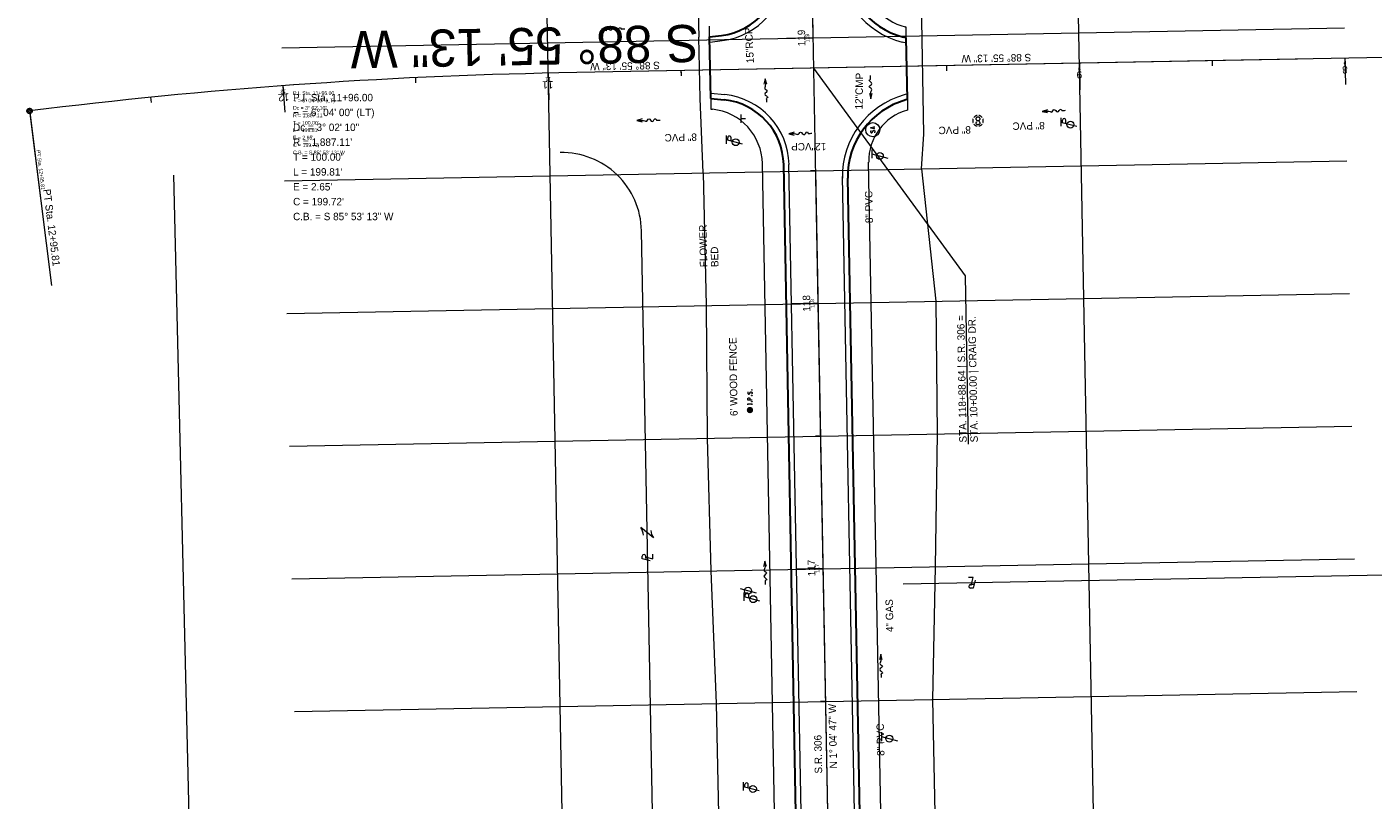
# Model space of a CAD drawing. Extents: x 2285774 to 2287976, y 637960 to 640390.
# Tile 5 of 9: x 2287070 to 2287577, y 639586 to 639877. Entities that reach past the tile are written whole.
import ezdxf
from ezdxf.enums import TextEntityAlignment as Align

# ---------------------------------------------------------------- set-up
doc = ezdxf.new("R2010")
doc.units = 0
doc.header["$LTSCALE"] = 20
doc.header["$MEASUREMENT"] = 0
for name, pattern in [('cl10', [50, 2.5, -2.5, 40, -2.5, 2.5]), ('cl100', [100, 10, -10, 60, -10, 10]), ('cl20', [100, 5, -5, 80, -5, 5]), ('DGN Style 2', [52.694945, 31.616967, -21.077978])]:
    doc.linetypes.add(name, pattern=pattern)
for name, color, linetype, lineweight, true_color in [('DR_X_Cells', 7, 'DGN Style 2', 0, 0x87cefa), ('DR_X_Flow_Arrow', 7, 'Continuous', 0, 0x87cefa), ('PV_P_Saw_Cut_Line', 7, 'Continuous', 13, 0x99cc33), ('PV_P_Shoulder', 7, 'Continuous', 13, 0xff8000), ('RW_P_Const_Limits', 7, 'constlimit', 0, 0x00ffa1), ('UT_X_Telecom_Cells', 7, 'Continuous', 0, 0xff8000)]:
    doc.layers.add(name, color=color, linetype=linetype, lineweight=lineweight, true_color=true_color)
for name, color, linetype, lineweight in [('DR_X_Text', 7, 'Continuous', 0), ('DV_X_Property_Line', 7, 'Continuous', 0), ('GE_P_CL_10', 7, 'cl10', 13), ('GE_P_CL_100', 7, 'cl100', 13), ('GE_P_CL_20', 7, 'cl20', 13), ('GK_Clip_Borders', 7, 'Continuous', 0), ('GK_Drainage_Nodes', 7, 'Continuous', 53), ('GK_Patterns', 7, 'Continuous', 0), ('PV_P_EOP', 7, 'Continuous', 30), ('RD_X_Text', 7, 'Continuous', 0), ('SN_X_Public', 3, 'Continuous', 0), ('SV_P_Mon_Cells_Set', 7, 'Continuous', 0), ('TX_P_20', 7, 'Continuous', 13), ('UT_X_Misc_Cells', 7, 'Continuous', 0), ('UT_X_Sanitary_Cells', 3, 'Continuous', 0), ('UT_X_Sanitary_Text', 7, 'Continuous', 0), ('UT_X_Unknown_Cells', 7, 'Continuous', 0), ('UT_X_Water_Text', 7, 'Continuous', 0), ('VG_X_Text', 7, 'Continuous', 0)]:
    doc.layers.add(name, color=color, linetype=linetype, lineweight=lineweight)
doc.styles.add('Slanted-Normal LS 0.50', font='font31.shx', dxfattribs={"height": 0.14})
doc.styles.add('Style-font31', font='font31.shx')
doc.linetypes.add('constlimit', pattern='A,0.65,-0.1,[96,dgnlstyle-ODOT_Linestyles.shx,S=0.000398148,R=0,X=0,Y=0],-0.1', length=0.85)

# ---------------------------------------------------------------- blocks, each defined once
blk = doc.blocks.new('PLM_5')
at = {"layer": 'DV_X_Property_Line'}
blk.add_line((-0.04, 0.031), (0.025, 0.031), dxfattribs=at)
at = {"layer": 'DV_X_Property_Line', "flags": 128}
for points in [[(-0.061, -0.048), (-0.022, 0.1), (0.03, 0.1)], [(0.013, 0.048), (-0.026, -0.1), (0.061, -0.1)]]:
    blk.add_lwpolyline(points, dxfattribs=at)
at = {"layer": 'DV_X_Property_Line'}
blk.add_arc((0.024, 0.066), 0.0345, 270.471, 81.3281, dxfattribs=at)
blk = doc.blocks.new('PLM_6')
at = {"layer": 'DV_X_Property_Line'}
blk.add_line((-0.04, 0.031), (0.025, 0.031), dxfattribs=at)
at = {"layer": 'DV_X_Property_Line', "flags": 128}
for points in [[(-0.061, -0.048), (-0.022, 0.1), (0.03, 0.1)], [(0.013, 0.048), (-0.026, -0.1), (0.061, -0.1)]]:
    blk.add_lwpolyline(points, dxfattribs=at)
at = {"layer": 'DV_X_Property_Line'}
blk.add_arc((0.024, 0.066), 0.0345, 270.471, 81.3281, dxfattribs=at)
blk = doc.blocks.new('OHK_1')
at = {"layer": 'DV_X_Property_Line'}
blk.add_line((-0.1, -0.12), (0.1, 0.12), dxfattribs=at)
for centre, start, end in [((-0.058, 0.335), 273.6945, 306.337), ((0.058, -0.335), 93.6945, 126.337)]:
    blk.add_arc(centre, 0.267, start, end, dxfattribs=at)
blk = doc.blocks.new('SGN1P_3')
at = {"layer": 'SN_X_Public'}
for p, q in [((0, 0), (-0.08, 0)), ((0, 0.08), (0, -0.08))]:
    blk.add_line(p, q, dxfattribs=at)
blk = doc.blocks.new('DFL-X_8')
at = {"layer": 'DR_X_Flow_Arrow', "flags": 128}
blk.add_lwpolyline([(-0.08, -0.021), (0, 0), (-0.08, 0.022)], dxfattribs=at)
at = {"layer": 'DR_X_Flow_Arrow'}
blk.add_open_spline([(0, 0), (-0.028, 0), (-0.055, 0), (-0.083, 0), (-0.094, 0), (-0.105, 0.005), (-0.116, 0.008), (-0.123, 0.01), (-0.131, 0.013), (-0.137, 0.015), (-0.153, 0.02), (-0.165, -0.02), (-0.179, -0.022), (-0.196, -0.023), (-0.211, 0.018), (-0.228, 0.02), (-0.246, 0.021), (-0.266, -0.028), (-0.284, -0.022), (-0.29, -0.02), (-0.287, 0.001), (-0.295, 0.001), (-0.313, 0), (-0.332, 0), (-0.35, 0)], degree=3, knots=[0, 0, 0, 0, 0.203531, 0.203531, 0.203531, 0.286234, 0.286234, 0.286234, 0.340272, 0.340272, 0.340272, 0.477755, 0.477755, 0.477755, 0.633727, 0.633727, 0.633727, 0.804111, 0.804111, 0.804111, 0.865463, 0.865463, 0.865463, 1, 1, 1, 1], dxfattribs=at)
blk = doc.blocks.new('DFL-X_9')
at = {"layer": 'DR_X_Flow_Arrow', "flags": 128}
blk.add_lwpolyline([(-0.08, -0.021), (0, 0), (-0.08, 0.022)], dxfattribs=at)
at = {"layer": 'DR_X_Flow_Arrow'}
blk.add_open_spline([(0, 0), (-0.028, 0), (-0.055, 0), (-0.083, 0), (-0.094, 0), (-0.105, 0.005), (-0.116, 0.008), (-0.123, 0.01), (-0.131, 0.013), (-0.137, 0.015), (-0.153, 0.02), (-0.165, -0.02), (-0.179, -0.022), (-0.196, -0.023), (-0.211, 0.018), (-0.228, 0.02), (-0.246, 0.021), (-0.266, -0.028), (-0.284, -0.022), (-0.29, -0.02), (-0.287, 0.001), (-0.295, 0.001), (-0.313, 0), (-0.332, 0), (-0.35, 0)], degree=3, knots=[0, 0, 0, 0, 0.203531, 0.203531, 0.203531, 0.286234, 0.286234, 0.286234, 0.340272, 0.340272, 0.340272, 0.477755, 0.477755, 0.477755, 0.633727, 0.633727, 0.633727, 0.804111, 0.804111, 0.804111, 0.865463, 0.865463, 0.865463, 1, 1, 1, 1], dxfattribs=at)
blk = doc.blocks.new('DFL-X_10')
at = {"layer": 'DR_X_Flow_Arrow', "flags": 128}
blk.add_lwpolyline([(-0.08, -0.021), (0, 0), (-0.08, 0.022)], dxfattribs=at)
at = {"layer": 'DR_X_Flow_Arrow'}
blk.add_open_spline([(0, 0), (-0.028, 0), (-0.055, 0), (-0.083, 0), (-0.094, 0), (-0.105, 0.005), (-0.116, 0.008), (-0.123, 0.01), (-0.13, 0.013), (-0.137, 0.015), (-0.154, 0.02), (-0.164, -0.02), (-0.179, -0.022), (-0.196, -0.023), (-0.211, 0.018), (-0.228, 0.019), (-0.246, 0.021), (-0.267, -0.028), (-0.284, -0.022), (-0.29, -0.02), (-0.287, 0.001), (-0.295, 0.001), (-0.313, 0), (-0.332, 0), (-0.35, 0)], degree=3, knots=[0, 0, 0, 0, 0.203531, 0.203531, 0.203531, 0.286234, 0.286234, 0.286234, 0.340272, 0.340272, 0.340272, 0.477755, 0.477755, 0.477755, 0.633727, 0.633727, 0.633727, 0.804111, 0.804111, 0.804111, 0.865463, 0.865463, 0.865463, 1, 1, 1, 1], dxfattribs=at)
blk = doc.blocks.new('TELP_3')
at = {"layer": 'UT_X_Telecom_Cells'}
for p, q in [((0.12, 0.15), (-0.04, 0.15)), ((0.04, 0.15), (-0.04, -0.15))]:
    blk.add_line(p, q, dxfattribs=at)
blk.add_circle((0, 0), 0.065, dxfattribs=at)
blk = doc.blocks.new('TPW_12')
at = {"layer": 'UT_X_Misc_Cells'}
for p, q in [((0.128, 0.18), (-0.032, 0.18)), ((0.048, 0.18), (-0.032, -0.12)), ((0.023, 0.086), (0.083, 0.086)), ((0.04, 0.15), (0.083, 0.15))]:
    blk.add_line(p, q, dxfattribs=at)
blk.add_circle((0, 0), 0.065, dxfattribs=at)
blk.add_arc((0.083, 0.118), 0.0319, 268.8767, 91.1233, dxfattribs=at)
blk = doc.blocks.new('UP_1')
at = {"layer": 'UT_X_Unknown_Cells'}
blk.add_line((0.04, 0.15), (-0.04, -0.15), dxfattribs=at)
blk.add_circle((0, 0), 0.065, dxfattribs=at)
blk = doc.blocks.new('TPW_13')
at = {"layer": 'UT_X_Misc_Cells'}
for p, q in [((0.128, 0.18), (-0.032, 0.18)), ((0.048, 0.18), (-0.032, -0.12)), ((0.023, 0.086), (0.083, 0.086)), ((0.04, 0.15), (0.083, 0.15))]:
    blk.add_line(p, q, dxfattribs=at)
blk.add_circle((0, 0), 0.065, dxfattribs=at)
blk.add_arc((0.083, 0.118), 0.0319, 268.8767, 91.1233, dxfattribs=at)
blk = doc.blocks.new('IPS_4')
at = {"layer": 'SV_P_Mon_Cells_Set'}
h = blk.add_hatch(color=256, dxfattribs=at)
edge = h.paths.add_edge_path()
edge.add_arc((0, 0), 0.06, 0, 360)
at = {"layer": 'SV_P_Mon_Cells_Set', "flags": 128}
for points in [[(0.101, 0.04), (0.119, 0.04)], [(0.11, -0.04), (0.11, 0.04)], [(0.188, -0.04), (0.188, 0.04), (0.214, 0.04), (0.217, 0.039), (0.221, 0.038), (0.223, 0.037), (0.224, 0.036), (0.227, 0.033), (0.228, 0.029), (0.229, 0.024), (0.229, 0.017), (0.229, 0.014), (0.228, 0.01), (0.226, 0.006), (0.223, 0.004), (0.222, 0.003), (0.219, 0.002), (0.214, 0.001), (0.188, 0.001)], [(0.338, 0.034), (0.337, 0.036), (0.336, 0.037), (0.331, 0.039), (0.325, 0.04), (0.32, 0.04), (0.319, 0.04), (0.311, 0.038), (0.305, 0.034), (0.302, 0.029), (0.3, 0.024), (0.3, 0.021), (0.302, 0.016), (0.306, 0.011), (0.336, -0.008), (0.339, -0.01), (0.34, -0.013), (0.341, -0.017), (0.341, -0.02), (0.341, -0.024), (0.34, -0.027), (0.339, -0.03), (0.338, -0.032), (0.337, -0.034), (0.335, -0.036), (0.334, -0.037), (0.331, -0.039), (0.33, -0.039), (0.325, -0.04), (0.317, -0.04), (0.312, -0.039), (0.305, -0.034), (0.3, -0.03)], [(0.101, -0.04), (0.119, -0.04)], [(0.158, -0.029), (0.16, -0.029), (0.162, -0.03), (0.164, -0.033), (0.164, -0.036), (0.162, -0.039), (0.16, -0.04), (0.158, -0.04), (0.156, -0.039), (0.154, -0.036), (0.154, -0.033), (0.156, -0.03), (0.158, -0.029)], [(0.27, -0.029), (0.273, -0.029), (0.275, -0.03), (0.276, -0.033), (0.276, -0.036), (0.275, -0.039), (0.273, -0.04), (0.27, -0.04), (0.268, -0.039), (0.267, -0.036), (0.267, -0.033), (0.268, -0.03), (0.27, -0.029)], [(0.379, -0.029), (0.382, -0.029), (0.384, -0.03), (0.385, -0.033), (0.385, -0.036), (0.384, -0.039), (0.382, -0.04), (0.379, -0.04), (0.378, -0.039), (0.376, -0.036), (0.376, -0.033), (0.378, -0.03), (0.379, -0.029)]]:
    blk.add_lwpolyline(points, dxfattribs=at)
blk = doc.blocks.new('TPW_14')
at = {"layer": 'UT_X_Misc_Cells'}
for p, q in [((0.128, 0.18), (-0.032, 0.18)), ((0.048, 0.18), (-0.032, -0.12)), ((0.023, 0.086), (0.083, 0.086)), ((0.04, 0.15), (0.083, 0.15))]:
    blk.add_line(p, q, dxfattribs=at)
blk.add_circle((0, 0), 0.065, dxfattribs=at)
blk.add_arc((0.083, 0.118), 0.0319, 268.8767, 91.1233, dxfattribs=at)
blk = doc.blocks.new('MH1D-X-SAN_3')
at = {"layer": 'UT_X_Sanitary_Cells', "flags": 128}
for points in [[(-0.33, 0.69), (-0.36, 0.71), (-0.4, 0.74), (-0.51, 0.77), (-0.65, 0.8), (-0.75, 0.8), (-0.79, 0.8), (-0.95, 0.76), (-1.09, 0.69), (-1.18, 0.59), (-1.2, 0.48), (-1.2, 0.41), (-1.18, 0.31), (-1.08, 0.22), (-0.38, -0.16), (-0.32, -0.21), (-0.29, -0.26), (-0.27, -0.33), (-0.27, -0.41), (-0.28, -0.48), (-0.29, -0.54), (-0.32, -0.6), (-0.35, -0.65), (-0.37, -0.69), (-0.41, -0.72), (-0.45, -0.75), (-0.5, -0.77), (-0.53, -0.79), (-0.65, -0.8), (-0.82, -0.8), (-0.94, -0.77), (-1.1, -0.69), (-1.2, -0.61)], [(0.21, -0.8), (0.71, 0.8), (1.2, -0.8)], [(1.08, -0.42), (0.34, -0.42)]]:
    blk.add_lwpolyline(points, dxfattribs=at)
at = {"layer": 'UT_X_Sanitary_Cells'}
blk.add_circle((0, 0), 2.67, dxfattribs=at)
blk = doc.blocks.new('COUT-X')
at = {"layer": 'DR_X_Cells', "flags": 128}
for points in [[(-0.021, 0.024), (-0.024, 0.031), (-0.027, 0.035), (-0.03, 0.037), (-0.033, 0.039), (-0.04, 0.04), (-0.047, 0.04), (-0.055, 0.037), (-0.06, 0.034), (-0.063, 0.031), (-0.065, 0.026), (-0.067, 0.019), (-0.068, 0.007), (-0.068, -0.003), (-0.068, -0.009), (-0.067, -0.015), (-0.065, -0.025), (-0.065, -0.027), (-0.062, -0.031), (-0.06, -0.034), (-0.055, -0.037), (-0.052, -0.039), (-0.047, -0.04), (-0.041, -0.04), (-0.035, -0.039), (-0.033, -0.039), (-0.031, -0.037), (-0.028, -0.035), (-0.025, -0.032), (-0.023, -0.028), (-0.021, -0.025)], [(0.03, 0.039), (0.028, 0.039), (0.027, 0.038), (0.023, 0.036), (0.021, 0.035), (0.018, 0.032), (0.016, 0.03), (0.015, 0.029), (0.013, 0.026), (0.01, 0.02), (0.007, 0.014), (0.006, 0.008), (0.005, 0), (0.006, -0.009), (0.008, -0.015), (0.01, -0.02), (0.011, -0.023), (0.013, -0.026), (0.015, -0.029), (0.017, -0.031), (0.019, -0.033), (0.021, -0.035), (0.025, -0.037), (0.03, -0.039), (0.033, -0.04), (0.04, -0.04), (0.042, -0.039), (0.045, -0.039), (0.048, -0.037), (0.051, -0.036), (0.053, -0.034), (0.055, -0.033), (0.057, -0.031), (0.059, -0.029), (0.06, -0.027), (0.061, -0.025), (0.062, -0.023), (0.064, -0.019), (0.066, -0.015), (0.067, -0.01), (0.068, -0.005), (0.068, -0.005), (0.068, 0), (0.068, 0.003), (0.067, 0.009), (0.066, 0.014), (0.065, 0.017), (0.063, 0.022), (0.061, 0.026), (0.058, 0.029), (0.055, 0.032), (0.053, 0.034), (0.05, 0.036), (0.047, 0.038), (0.043, 0.039), (0.039, 0.04), (0.035, 0.04), (0.03, 0.039)]]:
    blk.add_lwpolyline(points, dxfattribs=at)
at = {"layer": 'DR_X_Cells'}
for start, end in [(130.0806, 170.0721), (70.0577, 110.1061), (10.0169, 50.0392), (190.0169, 230.0392), (250.0577, 290.0473), (310.0114, 350.0264)]:
    blk.add_arc((0, 0), 0.1, start, end, dxfattribs=at)
blk.add_point((0, 0), dxfattribs=at)
blk = doc.blocks.new('TPW_15')
at = {"layer": 'UT_X_Misc_Cells'}
for p, q in [((0.128, 0.18), (-0.032, 0.18)), ((0.048, 0.18), (-0.032, -0.12)), ((0.023, 0.086), (0.083, 0.086)), ((0.04, 0.15), (0.083, 0.15))]:
    blk.add_line(p, q, dxfattribs=at)
blk.add_circle((0, 0), 0.065, dxfattribs=at)
blk.add_arc((0.083, 0.118), 0.0319, 268.8767, 91.1233, dxfattribs=at)
blk = doc.blocks.new('TELP_6')
at = {"layer": 'UT_X_Telecom_Cells'}
for p, q in [((0.12, 0.15), (-0.04, 0.15)), ((0.04, 0.15), (-0.04, -0.15))]:
    blk.add_line(p, q, dxfattribs=at)
blk.add_circle((0, 0), 0.065, dxfattribs=at)
blk = doc.blocks.new('DFL-X_27')
at = {"layer": 'DR_X_Flow_Arrow', "flags": 128}
blk.add_lwpolyline([(-0.08, -0.021), (0, 0), (-0.08, 0.021)], dxfattribs=at)
at = {"layer": 'DR_X_Flow_Arrow'}
blk.add_open_spline([(0, 0), (-0.028, 0), (-0.055, 0), (-0.083, 0), (-0.094, 0), (-0.105, 0.005), (-0.116, 0.008), (-0.123, 0.01), (-0.131, 0.013), (-0.137, 0.015), (-0.152, 0.02), (-0.165, -0.02), (-0.179, -0.022), (-0.196, -0.023), (-0.211, 0.018), (-0.228, 0.019), (-0.246, 0.021), (-0.266, -0.028), (-0.284, -0.022), (-0.29, -0.02), (-0.287, 0.001), (-0.295, 0.001), (-0.313, 0), (-0.332, 0), (-0.35, 0)], degree=3, knots=[0, 0, 0, 0, 0.203531, 0.203531, 0.203531, 0.286234, 0.286234, 0.286234, 0.340272, 0.340272, 0.340272, 0.477755, 0.477755, 0.477755, 0.633727, 0.633727, 0.633727, 0.804111, 0.804111, 0.804111, 0.865463, 0.865463, 0.865463, 1, 1, 1, 1], dxfattribs=at)
blk = doc.blocks.new('DFL-X_28')
at = {"layer": 'DR_X_Flow_Arrow', "flags": 128}
blk.add_lwpolyline([(-0.08, -0.021), (0, 0), (-0.08, 0.021)], dxfattribs=at)
at = {"layer": 'DR_X_Flow_Arrow'}
blk.add_open_spline([(0, 0), (-0.028, 0), (-0.055, 0), (-0.083, 0), (-0.094, 0), (-0.105, 0.005), (-0.116, 0.008), (-0.123, 0.01), (-0.131, 0.013), (-0.137, 0.015), (-0.152, 0.02), (-0.165, -0.02), (-0.179, -0.022), (-0.196, -0.023), (-0.211, 0.018), (-0.228, 0.019), (-0.246, 0.021), (-0.266, -0.028), (-0.284, -0.022), (-0.29, -0.02), (-0.287, 0.001), (-0.295, 0.001), (-0.313, 0), (-0.332, 0), (-0.35, 0)], degree=3, knots=[0, 0, 0, 0, 0.203531, 0.203531, 0.203531, 0.286234, 0.286234, 0.286234, 0.340272, 0.340272, 0.340272, 0.477755, 0.477755, 0.477755, 0.633727, 0.633727, 0.633727, 0.804111, 0.804111, 0.804111, 0.865463, 0.865463, 0.865463, 1, 1, 1, 1], dxfattribs=at)
blk = doc.blocks.new('DFL-X_29')
at = {"layer": 'DR_X_Flow_Arrow', "flags": 128}
blk.add_lwpolyline([(-0.08, -0.021), (0, 0), (-0.08, 0.021)], dxfattribs=at)
at = {"layer": 'DR_X_Flow_Arrow'}
blk.add_open_spline([(0, 0), (-0.028, 0), (-0.055, 0), (-0.083, 0), (-0.094, 0), (-0.105, 0.005), (-0.116, 0.008), (-0.123, 0.01), (-0.13, 0.013), (-0.137, 0.015), (-0.153, 0.02), (-0.164, -0.02), (-0.179, -0.022), (-0.196, -0.023), (-0.211, 0.018), (-0.228, 0.019), (-0.246, 0.021), (-0.266, -0.028), (-0.284, -0.022), (-0.29, -0.02), (-0.287, 0.001), (-0.295, 0.001), (-0.313, 0), (-0.332, 0), (-0.35, 0)], degree=3, knots=[0, 0, 0, 0, 0.203531, 0.203531, 0.203531, 0.286234, 0.286234, 0.286234, 0.340272, 0.340272, 0.340272, 0.477755, 0.477755, 0.477755, 0.633727, 0.633727, 0.633727, 0.804111, 0.804111, 0.804111, 0.865463, 0.865463, 0.865463, 1, 1, 1, 1], dxfattribs=at)
blk = doc.blocks.new('DFL-X_31')
at = {"layer": 'DR_X_Flow_Arrow', "flags": 128}
blk.add_lwpolyline([(-0.08, -0.021), (0, 0), (-0.08, 0.021)], dxfattribs=at)
at = {"layer": 'DR_X_Flow_Arrow'}
blk.add_open_spline([(0, 0), (-0.028, 0), (-0.055, 0), (-0.083, 0), (-0.094, 0), (-0.105, 0.005), (-0.116, 0.008), (-0.123, 0.01), (-0.131, 0.013), (-0.137, 0.015), (-0.152, 0.02), (-0.165, -0.02), (-0.179, -0.022), (-0.196, -0.023), (-0.211, 0.018), (-0.228, 0.02), (-0.246, 0.021), (-0.266, -0.028), (-0.284, -0.022), (-0.29, -0.02), (-0.287, 0.001), (-0.295, 0.001), (-0.313, 0), (-0.332, 0), (-0.35, 0)], degree=3, knots=[0, 0, 0, 0, 0.203531, 0.203531, 0.203531, 0.286234, 0.286234, 0.286234, 0.340272, 0.340272, 0.340272, 0.477755, 0.477755, 0.477755, 0.633727, 0.633727, 0.633727, 0.804111, 0.804111, 0.804111, 0.865463, 0.865463, 0.865463, 1, 1, 1, 1], dxfattribs=at)
blk = doc.blocks.new('DFL-X_32')
at = {"layer": 'DR_X_Flow_Arrow', "flags": 128}
blk.add_lwpolyline([(-0.08, -0.021), (0, 0), (-0.08, 0.021)], dxfattribs=at)
at = {"layer": 'DR_X_Flow_Arrow'}
blk.add_open_spline([(0, 0), (-0.028, 0), (-0.055, 0), (-0.083, 0), (-0.094, 0), (-0.105, 0.005), (-0.116, 0.008), (-0.123, 0.01), (-0.131, 0.013), (-0.137, 0.015), (-0.152, 0.02), (-0.165, -0.02), (-0.179, -0.022), (-0.196, -0.023), (-0.211, 0.018), (-0.228, 0.019), (-0.246, 0.021), (-0.266, -0.028), (-0.284, -0.022), (-0.29, -0.02), (-0.287, 0.001), (-0.295, 0.001), (-0.313, 0), (-0.332, 0), (-0.35, 0)], degree=3, knots=[0, 0, 0, 0, 0.203531, 0.203531, 0.203531, 0.286234, 0.286234, 0.286234, 0.340272, 0.340272, 0.340272, 0.477755, 0.477755, 0.477755, 0.633727, 0.633727, 0.633727, 0.804111, 0.804111, 0.804111, 0.865463, 0.865463, 0.865463, 1, 1, 1, 1], dxfattribs=at)

msp = doc.modelspace()

# ---------------------------------------------------------------- linework, layer by layer
at = {"layer": 'DV_X_Property_Line'}
for p, q in [((2287125.02, 639821.41), (2287135.27, 639391.61)), ((2287308.73, 639398.24), (2287301.15, 639800.45)), ((2287767.67, 639674.22), (2287399.68, 639667.28))]:
    msp.add_line(p, q, dxfattribs=at)
msp.add_arc((2287271.16, 639799.89), 30, 1.0798, 91.0798, dxfattribs=at)
at = {"layer": 'GE_P_CL_10'}
for p, q in [((2287401.6, 637973.38), (2287357.08, 640335.42)), ((2287947.99, 639872.65), (2287270.03, 639859.88)), ((2287365.8, 639873.04), (2287364.8, 639873.03)), ((2287515.98, 639864.51), (2287516, 639863.51)), ((2287565.97, 639865.45), (2287565.99, 639864.45)), ((2287266.03, 639859.8), (2287266.05, 639858.8)), ((2287316.02, 639860.74), (2287316.04, 639859.74)), ((2287416, 639862.63), (2287416.02, 639861.63)), ((2287465.99, 639863.57), (2287466.01, 639862.57)), ((2287166.15, 639855.05), (2287166.23, 639854.06)), ((2287216.06, 639858.09), (2287216.11, 639857.09)), ((2287116.34, 639850.7), (2287116.44, 639849.7)), ((2287070.88, 639845.05), (2287074.94, 639812.7)), ((2287366.74, 639823.05), (2287365.74, 639823.03)), ((2287367.68, 639773.06), (2287366.68, 639773.04)), ((2287368.62, 639723.07), (2287367.62, 639723.05)), ((2287369.57, 639673.08), (2287368.57, 639673.06)), ((2287370.51, 639623.09), (2287369.51, 639623.07))]:
    msp.add_line(p, q, dxfattribs=at)
msp.add_circle((2287070.82, 639845.55), 0.5, dxfattribs=at)
msp.add_arc((2287305.59, 637973.1), 1887.11, 91.07978, 97.14645, dxfattribs=at)
at = {"layer": 'GE_P_CL_100'}
for p, q in [((2287401.6, 637973.38), (2287357.08, 640335.42)), ((2287947.99, 639872.65), (2287270.03, 639859.88)), ((2287365.8, 639873.04), (2287355.8, 639872.86)), ((2287565.97, 639865.45), (2287566.16, 639855.46)), ((2287266.03, 639859.8), (2287266.24, 639849.8)), ((2287465.99, 639863.57), (2287466.18, 639853.57)), ((2287166.15, 639855.05), (2287166.89, 639845.08)), ((2287367.68, 639773.06), (2287357.68, 639772.87)), ((2287369.57, 639673.08), (2287359.57, 639672.89))]:
    msp.add_line(p, q, dxfattribs=at)
msp.add_arc((2287305.59, 637973.1), 1887.11, 91.07978, 97.14645, dxfattribs=at)
at = {"layer": 'GE_P_CL_20'}
for p, q in [((2287401.6, 637973.38), (2287357.08, 640335.42)), ((2287947.99, 639872.65), (2287270.03, 639859.88)), ((2287365.8, 639873.04), (2287363.8, 639873.01)), ((2287515.98, 639864.51), (2287516.02, 639862.51)), ((2287565.97, 639865.45), (2287566.01, 639863.45)), ((2287266.03, 639859.8), (2287266.07, 639857.8)), ((2287316.02, 639860.74), (2287316.06, 639858.74)), ((2287416, 639862.63), (2287416.04, 639860.63)), ((2287465.99, 639863.57), (2287466.03, 639861.57)), ((2287166.15, 639855.05), (2287166.3, 639853.06)), ((2287216.06, 639858.09), (2287216.15, 639856.09)), ((2287116.34, 639850.7), (2287116.54, 639848.71)), ((2287070.95, 639844.56), (2287079.06, 639779.84)), ((2287366.74, 639823.05), (2287364.74, 639823.02)), ((2287367.68, 639773.06), (2287365.68, 639773.02)), ((2287368.62, 639723.07), (2287366.62, 639723.03)), ((2287369.57, 639673.08), (2287367.57, 639673.04)), ((2287370.51, 639623.09), (2287368.51, 639623.05))]:
    msp.add_line(p, q, dxfattribs=at)
msp.add_circle((2287070.82, 639845.55), 1, dxfattribs=at)
msp.add_arc((2287305.59, 637973.1), 1887.11, 91.07978, 97.14645, dxfattribs=at)
at = {"layer": 'GK_Clip_Borders'}
for p, q in [((2287493.1, 638425.19), (2287457.16, 640332.01)), ((2287293.14, 638421.42), (2287257.2, 640328.25))]:
    msp.add_line(p, q, dxfattribs=at)
at = {"layer": 'GK_Patterns'}
for p, q in [((2287165.83, 639869.28), (2287565.76, 639876.81)), ((2287166.77, 639819.28), (2287566.7, 639826.82)), ((2287167.72, 639769.29), (2287567.65, 639776.83)), ((2287168.66, 639719.3), (2287568.59, 639726.84)), ((2287169.6, 639669.31), (2287569.53, 639676.85)), ((2287170.54, 639619.32), (2287570.47, 639626.86))]:
    msp.add_line(p, q, dxfattribs=at)
at = {"layer": 'PV_P_EOP'}
for p, q in [((2287326.78, 639873.48), (2287331.3, 639874.02)), ((2287327.22, 639850.26), (2287326.78, 639873.48)), ((2287400.85, 639873.12), (2287399.79, 639873.39)), ((2287401.29, 639849.9), (2287400.85, 639873.12)), ((2287327.22, 639850.26), (2287332.32, 639849.72)), ((2287401.29, 639849.9), (2287400.64, 639849.71)), ((2287375.55, 638718.66), (2287354.69, 639825.33)), ((2287393.96, 639015.46), (2287378.79, 639820.28))]:
    msp.add_line(p, q, dxfattribs=at)
for centre, radius, start, end in [((2287328.3, 639898.84), 25, 276.8864, 1.0798), ((2287407.25, 639902.45), 30, 181.0798, 255.5974), ((2287329.7, 639824.86), 25, 1.0798, 83.9777), ((2287408.79, 639820.84), 30, 105.7645, 181.0798)]:
    msp.add_arc(centre, radius, start, end, dxfattribs=at)
at = {"layer": 'PV_P_Saw_Cut_Line'}
for p, q in [((2287327.02, 639871.49), (2287331.54, 639872.04)), ((2287400.89, 639871.04), (2287399.29, 639871.45)), ((2287327.18, 639852.28), (2287332.53, 639851.71)), ((2287401.25, 639851.97), (2287400.09, 639851.64)), ((2287377.55, 638718.7), (2287356.69, 639825.33)), ((2287391.96, 639015.39), (2287376.78, 639820.92))]:
    msp.add_line(p, q, dxfattribs=at)
for centre, radius, start, end in [((2287328.3, 639898.84), 27, 276.8864, 1.0798), ((2287407.25, 639902.45), 32, 181.0798, 255.5974), ((2287329.7, 639824.86), 27, 1.0798, 83.9777), ((2287408.79, 639820.84), 32, 105.7645, 181.0798)]:
    msp.add_arc(centre, radius, start, end, dxfattribs=at)
at = {"layer": 'PV_P_Shoulder'}
for p, q in [((2287326.78, 639873.48), (2287326.71, 639877.47)), ((2287400.77, 639877.12), (2287400.38, 639877.22)), ((2287400.85, 639873.12), (2287400.77, 639877.12)), ((2287327.22, 639850.26), (2287327.29, 639846.26)), ((2287401.29, 639849.9), (2287401.36, 639845.9)), ((2287327.29, 639846.26), (2287327.89, 639846.2)), ((2287401.36, 639845.9), (2287401.24, 639845.87)), ((2287362.52, 638985.33), (2287346.68, 639825.71)), ((2287401.96, 639015.61), (2287386.68, 639826.24))]:
    msp.add_line(p, q, dxfattribs=at)
for centre, radius, start, end in [((2287405.36, 639896.59), 20, 181.0798, 255.5974), ((2287325.69, 639825.32), 21, 1.0798, 83.9777), ((2287406.68, 639826.62), 20, 105.7645, 181.0798)]:
    msp.add_arc(centre, radius, start, end, dxfattribs=at)
at = {"layer": 'RW_P_Const_Limits'}
for p, q in [((2287321.26, 639922.21), (2287322.78, 639873.4)), ((2287407.49, 639836.82), (2287406.54, 639886.81)), ((2287323.22, 639850.19), (2287322.78, 639873.4)), ((2287324.37, 639822.25), (2287323.22, 639850.19)), ((2287406.59, 639823.8), (2287407.49, 639836.82)), ((2287406.59, 639823.8), (2287411.95, 639773.9)), ((2287324.37, 639822.25), (2287325.52, 639772.27)), ((2287411.95, 639773.9), (2287412.46, 639723.9)), ((2287325.52, 639772.27), (2287325.92, 639722.27)), ((2287325.92, 639722.27), (2287327.31, 639672.28)), ((2287412.46, 639723.9), (2287411.66, 639673.87)), ((2287327.31, 639672.28), (2287329.32, 639622.31)), ((2287411.66, 639673.87), (2287410.65, 639623.85)), ((2287329.32, 639622.31), (2287330.36, 639572.32)), ((2287410.65, 639623.85), (2287411.8, 639573.86))]:
    msp.add_line(p, q, dxfattribs=at)
at = {"layer": 'TX_P_20'}
for p, q in [((2287423.11, 639783.47), (2287366.01, 639861.69)), ((2287424.31, 639720), (2287423.11, 639783.47))]:
    msp.add_line(p, q, dxfattribs=at)

# ---------------------------------------------------------------- block references
at = {"layer": 'DR_X_Cells', "xscale": 20, "yscale": 20, "zscale": 20, "rotation": 90.00000000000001}
msp.add_blockref('COUT-X', (2287427.84, 639841.86), dxfattribs=at)
at = {"layer": 'DR_X_Flow_Arrow'}
for name, p, xscale, yscale, zscale, rotation in [('DFL-X_31', (2287286.13, 639876.34), 25.00000000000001, 25.00000000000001, 25.00000000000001, 180.7920535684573), ('DFL-X_9', (2287387.53, 639850.12), 25, 25, 25, 270.9991972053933), ('DFL-X_10', (2287347.69, 639857.62), 25, 25, 25, 93.72116380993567), ('DFL-X_29', (2287452.04, 639845.36), 25, 25, 25, 182.9145817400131), ('DFL-X_32', (2287299.47, 639841.99), 25.00000000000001, 25.00000000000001, 25.00000000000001, 180.7920535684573), ('DFL-X_8', (2287356.59, 639836.98), 25, 25, 25, 180.9991972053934), ('DFL-X_28', (2287347.64, 639675.97), 25, 25, 25, 90.79205356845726), ('DFL-X_27', (2287391.24, 639640.88), 25, 25, 25, 90.79205356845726)]:
    msp.add_blockref(name, p, dxfattribs=dict(at, xscale=xscale, yscale=yscale, zscale=zscale, rotation=rotation))
at = {"layer": 'DV_X_Property_Line', "xscale": 20, "yscale": 20, "zscale": 20}
for name, p, rotation in [('OHK_1', (2287303.3, 639686.65), 91.04649579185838), ('PLM_6', (2287303.47, 639677.3), 91.04649579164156), ('PLM_5', (2287425.51, 639667.77), 181.0323291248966)]:
    msp.add_blockref(name, p, dxfattribs=dict(at, rotation=rotation))
at = {"layer": 'GK_Drainage_Nodes', "rotation": 90.00000000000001}
msp.add_blockref('MH1D-X-SAN_3', (2287388.23, 639838.49), dxfattribs=at)
at = {"layer": 'SN_X_Public', "xscale": 20, "yscale": 20, "zscale": 20, "rotation": 180}
msp.add_blockref('SGN1P_3', (2287338.68, 639842.67), dxfattribs=at)
at = {"layer": 'SV_P_Mon_Cells_Set', "xscale": 20, "yscale": 20, "zscale": 20, "rotation": 90.00000000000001}
msp.add_blockref('IPS_4', (2287341.99, 639732.88), dxfattribs=at)
at = {"layer": 'UT_X_Misc_Cells', "xscale": 20, "yscale": 20, "zscale": 20, "rotation": 90.00000000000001}
for name, p in [('TPW_15', (2287462.64, 639840.42)), ('TPW_14', (2287336.63, 639833.79)), ('TPW_13', (2287343.25, 639661.64)), ('TPW_12', (2287343.1, 639590.16))]:
    msp.add_blockref(name, p, dxfattribs=at)
at = {"layer": 'UT_X_Telecom_Cells', "xscale": 20, "yscale": 20, "zscale": 20, "rotation": 90.00000000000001}
for name, p in [('TELP_6', (2287390.9, 639828.58)), ('TELP_3', (2287394.49, 639609.13))]:
    msp.add_blockref(name, p, dxfattribs=at)
at = {"layer": 'UT_X_Unknown_Cells', "xscale": 20, "yscale": 20, "zscale": 20, "rotation": 90.00000000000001}
msp.add_blockref('UP_1', (2287341.28, 639664.83), dxfattribs=at)

# ---------------------------------------------------------------- texts
at = {"layer": 'DR_X_Text', "style": 'Slanted-Normal LS 0.50'}
for s, rotation, p in [('15"RCP', 93, (2287340.71, 639863.49)), ('12"CMP', 89, (2287381.57, 639846.13)), ('12"VCP', 180, (2287370.71, 639830.69))]:
    msp.add_text(s, height=2.8, rotation=rotation, dxfattribs=at).set_placement(p, align=Align.TOP_LEFT)
at = {"layer": 'GE_P_CL_10', "style": 'Style-font31'}
for s, rotation, p in [('119', 91.0798, (2287364.3, 639873.05)), ('8', 181.0798, (2287565.96, 639863.95)), ('9', 181.0798, (2287465.98, 639862.07)), ('12', 184.2374, (2287166.26, 639853.56)), ('11', 181.2012, (2287265.95, 639858.29)), ('118', 91.0798, (2287366.18, 639773.08)), ('117', 91.0798, (2287368.06, 639673.24))]:
    msp.add_text(s, height=1.4, rotation=rotation, dxfattribs=at).set_placement(p, align=Align.CENTER)
for s, p in [('¬', (2287170, 639850.2)), ('P.I. Sta. 11+96.00', (2287170, 639853)), ('= 6%%d 04\' 00" (LT)', (2287171.75, 639850.2)), ('Dc = 3%%d 02\' 10"', (2287170, 639847.4)), ("R = 1,887.11'", (2287170, 639844.6)), ("T = 100.00'", (2287170, 639841.8)), ("L = 199.81'", (2287170, 639839)), ("C = 199.72'", (2287170, 639833.4)), ("E = 2.65'", (2287170, 639836.2)), ('C.B. = S 85%%d 53\' 13" W', (2287170, 639830.6))]:
    msp.add_text(s, height=1.4, dxfattribs=at).set_placement(p, align=Align.TOP_LEFT)
msp.add_text('PT Sta. 12+95.81', height=1.4, rotation=277.1464, dxfattribs=at).set_placement((2287073.38, 639830.75))
at = {"layer": 'GE_P_CL_100', "style": 'Style-font31'}
msp.add_text('S 88%%d 55\' 13" W', height=14, rotation=181.0798, dxfattribs=at).set_placement((2287257.34, 639862.83), align=Align.TOP_CENTER)
at = {"layer": 'GE_P_CL_20', "style": 'Style-font31'}
for s, rotation, p in [('119', 91.0798, (2287362.8, 639873.07)), ('9', 181.0798, (2287465.97, 639860.57)), ('8', 181.0798, (2287565.94, 639862.45)), ('11', 181.2012, (2287265.88, 639856.79)), ('12', 184.2374, (2287166.37, 639852.06)), ('118', 91.0798, (2287364.68, 639773.09)), ('117', 91.0798, (2287366.56, 639673.4))]:
    msp.add_text(s, height=2.8, rotation=rotation, dxfattribs=at).set_placement(p, align=Align.CENTER)
for s, rotation, p in [('S 88%%d 55\' 13" W', 181.0798, (2287294.99, 639861.07)), ('S 88%%d 55\' 13" W', 181.0798, (2287434.79, 639864.04)), ('N 1%%d 04\' 47" W', 91.0798, (2287371.78, 639609.98)), ('S.R. 306', 91.0798, (2287366.25, 639603.2))]:
    msp.add_text(s, height=2.8, rotation=rotation, dxfattribs=at).set_placement(p, align=Align.TOP_CENTER)
for s, p in [('P.I. Sta. 11+96.00', (2287170, 639852)), ('¬', (2287170, 639846.4)), ('= 6%%d 04\' 00" (LT)', (2287173.5, 639846.4)), ('Dc = 3%%d 02\' 10"', (2287170, 639840.8)), ("R = 1,887.11'", (2287170, 639835.2)), ("T = 100.00'", (2287170, 639829.6)), ("L = 199.81'", (2287170, 639824)), ("E = 2.65'", (2287170, 639818.4)), ("C = 199.72'", (2287170, 639812.8)), ('C.B. = S 85%%d 53\' 13" W', (2287170, 639807.2))]:
    msp.add_text(s, height=2.8, dxfattribs=at).set_placement(p, align=Align.TOP_LEFT)
msp.add_text('PT Sta. 12+95.81', height=2.8, rotation=277.1464, dxfattribs=at).set_placement((2287075.94, 639815.96))
at = {"layer": 'RD_X_Text', "style": 'Slanted-Normal LS 0.50'}
msp.add_text("6' WOOD FENCE", height=2.8, rotation=90.8665, dxfattribs=at).set_placement((2287334.56, 639730.61), align=Align.TOP_LEFT)
at = {"layer": 'TX_P_20', "insert": (2287420.79, 639720.61), "char_height": 2.8, "attachment_point": 1, "rotation": 91.0798, "line_spacing_factor": 0.9, "style": 'Slanted-Normal LS 0.50'}
msp.add_mtext('STA. 118+88.64 | S.R. 306 = \\PSTA. 10+00.00 | CRAIG DR.', dxfattribs=at)
at = {"layer": 'UT_X_Sanitary_Text', "style": 'Style-font31'}
for rotation, p in [(181.0798, (2287425.13, 639839.83)), (181.0798, (2287452.95, 639841.44)), (181.0798, (2287321.99, 639837.08)), (91.0798, (2287388.29, 639803.32)), (91.0798, (2287392.64, 639602.65))]:
    msp.add_text('8" PVC', height=2.8, rotation=rotation, dxfattribs=at).set_placement(p)
at = {"layer": 'UT_X_Water_Text', "style": 'Style-font31'}
msp.add_text('4" GAS', height=2.8, rotation=91.0798, dxfattribs=at).set_placement((2287396.03, 639649.28))
at = {"layer": 'VG_X_Text', "insert": (2287330.15, 639786.79), "char_height": 2.8, "attachment_point": 7, "rotation": 91.0798, "line_spacing_factor": 0.9, "style": 'Style-font31'}
msp.add_mtext('FLOWER\\PBED', dxfattribs=at)

doc.saveas('drawing.dxf')
